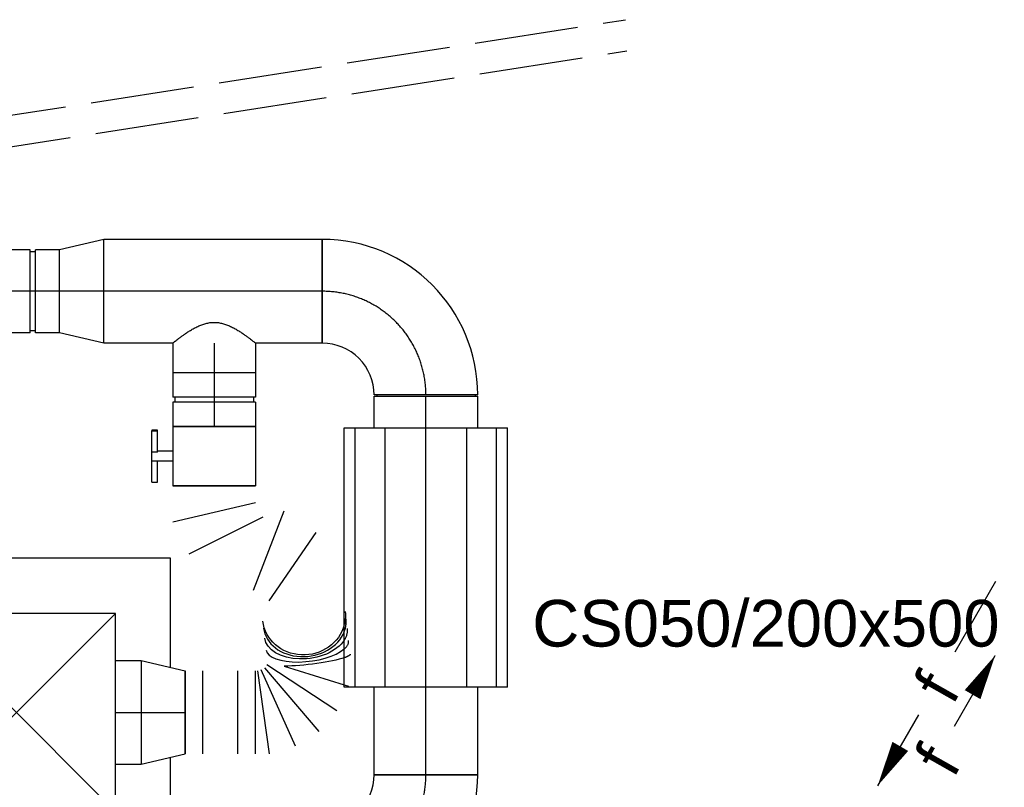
# Model space of a CAD drawing. Extents: x -238422 to 258194, y -34825 to 126331.
# Tile 237 of 239: x 138745 to 140645, y 24741 to 26222. Entities that reach past the tile are written whole.
import ezdxf
from ezdxf.enums import TextEntityAlignment as Align

# ---------------------------------------------------------------- set-up
doc = ezdxf.new("R2010")
doc.units = 0
doc.header["$LTSCALE"] = 50
for name, pattern in [('CENTER2', [28.575000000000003, 19.05, -3.175, 3.175, -3.175]), ('E_GOOT3', [5, 4, -1]), ('STREEPJES', [0.1, 0.05, -0.05])]:
    doc.linetypes.add(name, pattern=pattern)
doc.layers.get('0').update_dxf_attribs({"linetype": 'CONTINUOUS'})
for name, color, linetype in [('EL6131--_WG', 2, 'CONTINUOUS'), ('EL6311--', 3, 'CONTINUOUS'), ('WL5448--', 4, 'CONTINUOUS'), ('WL570---_TOEVOER', 3, 'CONTINUOUS'), ('WL570---_TOEVOER_HL', 8, 'CONTINUOUS'), ('WL570---_TOEVOER_RST', 2, 'CONTINUOUS'), ('WL570---_TOEVOER_RST_HL', 1, 'CONTINUOUS'), ('WM570---_RETOUR', 1, 'CONTINUOUS'), ('WM570---_TOEVOER_PR', 1, 'CONTINUOUS'), ('WM570---_TOEVOER_RST_PR', 1, 'CONTINUOUS')]:
    doc.layers.add(name, color=color, linetype=linetype)
doc.styles.add('BURO-018', font='ARIAL.TTF', dxfattribs={"height": 90})

# ---------------------------------------------------------------- blocks, each defined once
blk = doc.blocks.new('*U199')
at = {"color": 2, "ltscale": 10}
for p, q in [((-57.25, 80, -2970.000000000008), (57.25, 80.00000000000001, -2970.000000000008)), ((-57.25, -80, -2970.000000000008), (-57.25000000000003, 80, -2970.000000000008)), ((57.25, 80, -2970.000000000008), (57.25000000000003, -80, -2970.000000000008)), ((-57.25, -80, -2970.000000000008), (-9.54166666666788, -79.99999999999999, -2970.000000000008)), ((-9.54166666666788, -80, -2970.000000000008), (-9.541666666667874, -109.3333333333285, -2970.000000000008)), ((9.54166666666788, -80, -2970.000000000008), (9.541666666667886, -120, -2970.000000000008)), ((9.54166666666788, -80, -2970.000000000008), (57.25, -79.99999999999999, -2970.000000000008)), ((-50.24662103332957, -109.3333333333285, -2970.000000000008), (-50.24662103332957, -119.9999999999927, -2970.000000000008)), ((-48.91328769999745, -109.3333333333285, -2970.000000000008), (-50.24662103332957, -109.3333333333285, -2970.000000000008)), ((-7.515583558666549, -109.3333333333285, -2970.000000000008), (-48.91328769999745, -109.3333333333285, -2970.000000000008)), ((-48.91328769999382, -120, -2970.000000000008), (-48.91328769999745, -109.3333333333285, -2970.000000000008)), ((-7.515583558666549, -109.3333333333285, -2970.000000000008), (-7.515583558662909, -120, -2970.000000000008)), ((50.24662103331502, -109.3333333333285, -2970.000000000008), (9.54166666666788, -109.3333333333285, -2970.000000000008)), ((50.24662103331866, -120, -2970.000000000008), (50.24662103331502, -109.3333333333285, -2970.000000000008)), ((-50.24662103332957, -119.9999999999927, -2970.000000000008), (-48.91328769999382, -120, -2970.000000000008)), ((-7.515583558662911, -120, -2970.000000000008), (-48.91328769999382, -120, -2970.000000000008)), ((9.54166666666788, -120, -2970.000000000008), (-7.515583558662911, -120, -2970.000000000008)), ((50.24662103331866, -120, -2970.000000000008), (9.54166666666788, -120, -2970.000000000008))]:
    blk.add_line(p, q, dxfattribs=at)
blk.add_spline([(-9.492711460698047, -79.99417583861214, -2970.000000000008), (-9.34634818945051, -79.97693931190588, -2970.000000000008), (-9.104078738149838, -79.9489890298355, -2970.000000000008), (-8.768389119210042, -79.91145878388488, -2970.000000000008), (-8.342723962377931, -79.86587281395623, -2970.000000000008), (-7.831451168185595, -79.81408537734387, -2970.000000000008), (-7.239817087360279, -79.75820677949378, -2970.000000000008), (-6.573892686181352, -79.70051858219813, -2970.000000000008), (-5.840511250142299, -79.64338119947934, -2970.000000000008), (-5.047198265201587, -79.5891374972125, -2970.000000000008), (-4.202094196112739, -79.5400162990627, -2970.000000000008), (-3.31387095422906, -79.49803983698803, -2970.000000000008), (-2.39164291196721, -79.46493914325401, -2970.000000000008), (-1.444873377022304, -79.44208114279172, -2970.000000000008), (-0.4832774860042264, -79.430410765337, -2970.000000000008), (0.4832774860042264, -79.430410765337, -2970.000000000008), (1.444873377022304, -79.44208114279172, -2970.000000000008), (2.39164291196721, -79.46493914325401, -2970.000000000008), (3.31387095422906, -79.49803983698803, -2970.000000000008), (4.202094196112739, -79.5400162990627, -2970.000000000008), (5.047198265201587, -79.5891374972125, -2970.000000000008), (5.840511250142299, -79.64338119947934, -2970.000000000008), (6.573892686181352, -79.70051858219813, -2970.000000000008), (7.239817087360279, -79.75820677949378, -2970.000000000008), (7.831451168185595, -79.81408537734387, -2970.000000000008), (8.342723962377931, -79.86587281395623, -2970.000000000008), (8.768389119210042, -79.91145878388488, -2970.000000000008), (9.104078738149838, -79.9489890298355, -2970.000000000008), (9.34634818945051, -79.97693931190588, -2970.000000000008), (9.492711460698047, -79.99417583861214, -2970.000000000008), (9.54166666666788, -80, -2970.000000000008)], degree=3, dxfattribs=at)
at = {"layer": 'WL570---_TOEVOER', "color": 1, "style": 'BURO-018'}
blk.add_attdef('I', text='', height=90, dxfattribs=at).set_placement((0, 0), align=Align.MIDDLE)
at = {"layer": 'WM570---_TOEVOER_PR', "color": 1, "style": 'BURO-018'}
blk.add_attdef('POSNR', text='', height=90, dxfattribs=at).set_placement((0, 0), align=Align.MIDDLE)
blk = doc.blocks.new('*U212')
at = {"color": 0, "ltscale": 10}
for p, q in [((-51.69999999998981, 79.99999999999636, -2970.000000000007), (-4.999999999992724, 79.99999999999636, -2970.000000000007)), ((-51.69999999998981, 79.99999999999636, -2970.000000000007), (-51.69999999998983, -80.00000000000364, -2970.000000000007)), ((-4.999999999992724, 79.99999999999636, -2970.000000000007), (-4.999999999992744, -80.00000000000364, -2970.000000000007)), ((-4.999999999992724, 75.99999999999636, -2970.000000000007), (5.000000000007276, 75.99999999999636, -2970.000000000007)), ((5.000000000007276, 79.99999999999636, -2970.000000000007), (51.70000000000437, 79.99999999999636, -2970.000000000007)), ((5.000000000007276, 79.99999999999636, -2970.000000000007), (5.000000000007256, -80.00000000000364, -2970.000000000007)), ((51.70000000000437, 79.99999999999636, -2970.000000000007), (51.70000000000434, -80.00000000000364, -2970.000000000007)), ((-51.69999999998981, -80.00000000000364, -2970.000000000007), (-4.999999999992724, -80.00000000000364, -2970.000000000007)), ((-4.999999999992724, -76.00000000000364, -2970.000000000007), (5.000000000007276, -76.00000000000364, -2970.000000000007)), ((5.000000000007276, -80.00000000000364, -2970.000000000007), (51.70000000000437, -80.00000000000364, -2970.000000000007))]:
    blk.add_line(p, q, dxfattribs=at)
at = {"layer": 'WL570---_TOEVOER_HL', "linetype": 'CENTER2'}
blk.add_line((-51.69999999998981, -3.637978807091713e-12, -2970.000000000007), (51.70000000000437, -3.650641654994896e-12, -2970.000000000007), dxfattribs=at)
at = {"layer": 'WM570---_TOEVOER_PR', "color": 1, "style": 'BURO-018'}
blk.add_attdef('POSNR', text='', height=90, dxfattribs=at).set_placement((0, 0), align=Align.MIDDLE)
blk = doc.blocks.new('*U213')
at = {"color": 0, "ltscale": 10}
for p, q in [((7.275957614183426e-12, 99.99999999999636, -2970.000000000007), (85.20000000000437, 79.99999999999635, -2970.000000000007)), ((7.275957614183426e-12, 99.99999999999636, -2970.000000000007), (7.251464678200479e-12, -100.0000000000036, -2970.000000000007)), ((85.20000000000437, 79.99999999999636, -2970.000000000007), (85.20000000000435, -80.00000000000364, -2970.000000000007)), ((7.275957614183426e-12, -100.0000000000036, -2970.000000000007), (85.20000000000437, -80.00000000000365, -2970.000000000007))]:
    blk.add_line(p, q, dxfattribs=at)
at = {"layer": 'WL570---_TOEVOER_HL', "linetype": 'CENTER2'}
blk.add_line((7.275957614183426e-12, -3.637978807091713e-12, -2970.000000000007), (85.20000000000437, -3.648412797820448e-12, -2970.000000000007), dxfattribs=at)
for centre in [(7.275957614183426e-12, -3.637978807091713e-12, -2970.000000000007), (85.20000000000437, -3.637978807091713e-12, -2970.000000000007)]:
    blk.add_circle(centre, 0.075, dxfattribs=at)
at = {"layer": 'WM570---_TOEVOER_PR', "color": 1, "style": 'BURO-018'}
blk.add_attdef('POSNR', text='', height=90, dxfattribs=at).set_placement((0, 0), align=Align.MIDDLE)
blk = doc.blocks.new('*U214')
at = {"color": 0, "ltscale": 10}
for p, q in [((7.275957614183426e-12, 99.99999999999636, -2970.000000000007), (128.5604074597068, 99.99999999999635, -2970.000000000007)), ((7.275957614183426e-12, -100.0000000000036, -2970.000000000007), (7.300450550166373e-12, 99.99999999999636, -2970.000000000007)), ((288.5604074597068, 99.99999999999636, -2970.000000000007), (421.526784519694, 99.99999999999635, -2970.000000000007)), ((421.526784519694, 99.99999999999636, -2970.000000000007), (421.526784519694, -100.0000000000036, -2970.000000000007)), ((7.275957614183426e-12, -100.0000000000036, -2970.000000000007), (421.526784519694, -100.0000000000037, -2970.000000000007))]:
    blk.add_line(p, q, dxfattribs=at)
at = {"layer": 'WL570---_TOEVOER_HL', "linetype": 'CENTER2'}
blk.add_line((7.275957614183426e-12, -3.637978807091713e-12, -2970.000000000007), (421.526784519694, -3.689600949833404e-12, -2970.000000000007), dxfattribs=at)
at = {"layer": 'WM570---_TOEVOER_PR', "color": 1, "style": 'BURO-018'}
blk.add_attdef('POSNR', text='', height=90, dxfattribs=at).set_placement((0, 0), align=Align.MIDDLE)
blk = doc.blocks.new('*U215')
at = {"color": 0, "ltscale": 10}
for p, q in [((-100, 200, -2970.000000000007), (100, 200, -2970.000000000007)), ((-200, 95, -2970.000000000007), (-202.0600564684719, 95, -2970.000000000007)), ((-200, -100, -2970.000000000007), (-200, 100, -2970.000000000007)), ((-200, -95, -2970.000000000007), (-200, 95, -2970.000000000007)), ((-200, -95, -2970.000000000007), (-202.0600564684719, -95, -2970.000000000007))]:
    blk.add_line(p, q, dxfattribs=at)
for centre, radius, start in [((-199.9999999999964, 200, -2970.000000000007), 100, 269.999999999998), ((-200.0000000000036, 200, -2970.000000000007), 300, 270.0000000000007)]:
    blk.add_arc(centre, radius, start, 0, dxfattribs=at)
at = {"layer": 'WL570---_TOEVOER_HL', "linetype": 'CENTER2'}
blk.add_arc((-200, 200, -2970.000000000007), 200, 270, 0, dxfattribs=at)
at = {"layer": 'WM570---_TOEVOER_PR', "color": 1, "style": 'BURO-018'}
blk.add_attdef('POSNR', text='', height=90, dxfattribs=at).set_placement((0, 0), align=Align.MIDDLE)
blk = doc.blocks.new('*U216')
at = {"color": 0, "ltscale": 10}
for p, q in [((-51.70000000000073, 80, -2970.000000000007), (-5, 80.00000000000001, -2970.000000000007)), ((-51.70000000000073, 80, -2970.000000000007), (-51.7000000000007, -80, -2970.000000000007)), ((-5, 80, -2970.000000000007), (-4.999999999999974, -80, -2970.000000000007)), ((-5, 76, -2970.000000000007), (5, 76, -2970.000000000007)), ((5, 80, -2970.000000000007), (51.70000000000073, 80.00000000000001, -2970.000000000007)), ((5, 80, -2970.000000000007), (5.000000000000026, -80, -2970.000000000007)), ((51.70000000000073, 80, -2970.000000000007), (51.70000000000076, -80, -2970.000000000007)), ((-51.70000000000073, -80, -2970.000000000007), (-5, -79.99999999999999, -2970.000000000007)), ((-5, -76, -2970.000000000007), (5, -76, -2970.000000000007)), ((5, -80, -2970.000000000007), (51.70000000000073, -79.99999999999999, -2970.000000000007))]:
    blk.add_line(p, q, dxfattribs=at)
at = {"layer": 'WL570---_TOEVOER_HL', "linetype": 'CENTER2'}
blk.add_line((-51.70000000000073, 0, -2970.000000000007), (51.70000000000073, 1.662798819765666e-14, -2970.000000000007), dxfattribs=at)
at = {"layer": 'WM570---_TOEVOER_PR', "color": 1, "style": 'BURO-018'}
blk.add_attdef('POSNR', text='', height=90, dxfattribs=at).set_placement((0, 0), align=Align.MIDDLE)
blk = doc.blocks.new('*U217')
at = {"color": 0, "ltscale": 10}
for p, q in [((0, 80, -2970.000000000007), (57.29999999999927, 80.00000000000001, -2970.000000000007)), ((57.29999999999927, 80, -2970.000000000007), (57.2999999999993, -80, -2970.000000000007)), ((0, -80, -2970.000000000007), (57.29999999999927, -79.99999999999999, -2970.000000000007))]:
    blk.add_line(p, q, dxfattribs=at)
blk.add_spline([(-0.3280590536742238, -79.5895458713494, -2970.000000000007), (-1.305192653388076, -78.36239530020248, -2970.000000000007), (-2.910129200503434, -76.33114051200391, -2970.000000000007), (-5.106933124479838, -73.51662492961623, -2970.000000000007), (-7.844236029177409, -69.94772929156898, -2970.000000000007), (-11.05407930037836, -65.66107529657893, -2970.000000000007), (-14.65031407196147, -60.70064981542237, -2970.000000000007), (-18.52655242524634, -55.11735352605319, -2970.000000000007), (-22.55381289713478, -48.9684786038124, -2970.000000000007), (-26.57834982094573, -42.31712082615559, -2970.000000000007), (-30.42083030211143, -35.2315321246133, -2970.000000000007), (-33.87909553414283, -27.78442022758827, -2970.000000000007), (-36.73791950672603, -20.0522025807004, -2970.000000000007), (-38.78926254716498, -12.11422220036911, -2970.000000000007), (-39.86333759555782, -4.05193350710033, -2970.000000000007), (-39.86333759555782, 4.05193350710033, -2970.000000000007), (-38.78926254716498, 12.11422220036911, -2970.000000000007), (-36.73791950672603, 20.0522025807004, -2970.000000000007), (-33.87909553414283, 27.78442022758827, -2970.000000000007), (-30.42083030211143, 35.2315321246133, -2970.000000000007), (-26.57834982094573, 42.31712082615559, -2970.000000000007), (-22.55381289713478, 48.9684786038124, -2970.000000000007), (-18.52655242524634, 55.11735352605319, -2970.000000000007), (-14.65031407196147, 60.70064981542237, -2970.000000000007), (-11.05407930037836, 65.66107529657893, -2970.000000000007), (-7.844236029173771, 69.94772929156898, -2970.000000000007), (-5.106933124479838, 73.51662492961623, -2970.000000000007), (-2.910129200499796, 76.33114051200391, -2970.000000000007), (-1.305192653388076, 78.36239530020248, -2970.000000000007), (-0.3280590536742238, 79.5895458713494, -2970.000000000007), (0, 80, -2970.000000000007)], degree=3, dxfattribs=at)
at = {"layer": 'WL570---_TOEVOER_HL', "linetype": 'CENTER2'}
blk.add_line((0, 0, -2970.000000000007), (57.29999999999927, 9.21454278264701e-15, -2970.000000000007), dxfattribs=at)
at = {"layer": 'WM570---_TOEVOER_PR', "color": 1, "style": 'BURO-018'}
blk.add_attdef('POSNR', text='', height=90, dxfattribs=at).set_placement((0, 0), align=Align.MIDDLE)
blk = doc.blocks.new('*U218')
at = {"color": 0, "ltscale": 10}
for p, q in [((0, 100, -2970.000000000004), (61.56141235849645, 99.99999999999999, -2970.000000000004)), ((61.56141235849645, 100, -2970.000000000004), (61.56141235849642, -100, -2970.000000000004)), ((0, -100, -2970.000000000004), (61.56141235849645, -100, -2970.000000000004))]:
    blk.add_line(p, q, dxfattribs=at)
at = {"layer": 'WL570---_TOEVOER_HL', "linetype": 'CENTER2'}
blk.add_line((0, 0, -2970.000000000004), (61.56141235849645, -1.130864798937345e-14, -2970.000000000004), dxfattribs=at)
at = {"layer": 'WM570---_TOEVOER_PR', "color": 1, "style": 'BURO-018'}
blk.add_attdef('POSNR', text='', height=90, dxfattribs=at).set_placement((0, 0), align=Align.MIDDLE)
blk = doc.blocks.new('*U2112')
at = {"color": 0, "ltscale": 10}
for p, q in [((297.5, 297.5, -2760), (-297.5, 297.5, -2760)), ((-297.5, -297.5, -2760), (-297.5, 297.5, -2760)), ((297.5, 86.61971830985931, -2760), (297.5, 297.5, -2760)), ((191, 191, -2760), (-191, 191, -2760)), ((-191, -191, -2760), (-191, 191, -2760)), ((191, -191, -2760), (-191, 191, -2760)), ((-191, -191, -2760), (191, 191, -2760)), ((191, -191, -2760), (191, 191, -2760)), ((297.5, -297.5, -2760), (297.5, -86.61971830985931, -2760)), ((191, -191, -2760), (-191, -191, -2760)), ((297.5, -297.5, -2760), (-297.5, -297.5, -2760))]:
    blk.add_line(p, q, dxfattribs=at)
at = {"layer": 'WL570---_TOEVOER_RST_HL', "linetype": 'CENTER2'}
blk.add_circle((0, 0, -2760), 0.075, dxfattribs=at)
at = {"layer": 'WL570---_TOEVOER_RST', "color": 1, "style": 'BURO-018'}
for tag in ['MC', 'Q']:
    blk.add_attdef(tag, text='', height=90, dxfattribs=at).set_placement((0, 0), align=Align.MIDDLE)
at = {"layer": 'WM570---_TOEVOER_RST_PR', "color": 1, "style": 'BURO-018'}
blk.add_attdef('POSNR', text='', height=90, dxfattribs=at).set_placement((0, 0), align=Align.MIDDLE)
blk = doc.blocks.new('*U2114')
at = {"color": 0, "ltscale": 10}
for p, q in [((-12.16223663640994, 129.2591196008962, -2970.000000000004), (129.2591196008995, -12.16223663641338, -2970.000000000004)), ((-82.79999999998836, -99.99999999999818, -2970.000000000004), (-82.79999999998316, 99.99999999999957, -2970.000000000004))]:
    blk.add_line(p, q, dxfattribs=at)
for centre, radius, start, end in [((-82.80000000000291, 199.8968829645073, -2970.000000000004), 99.89688296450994, 270.0000000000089, 314.9999999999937), ((-82.80000000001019, 199.8968829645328, -2970.000000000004), 299.8968829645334, 270.000000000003, 314.9999999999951)]:
    blk.add_arc(centre, radius, start, end, dxfattribs=at)
at = {"layer": 'WL570---_TOEVOER_HL', "linetype": 'CENTER2'}
blk.add_arc((-82.79999999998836, 199.8968829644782, -2970.000000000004), 199.8968829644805, 270, 315, dxfattribs=at)
at = {"layer": 'WM570---_TOEVOER_PR', "color": 1, "style": 'BURO-018'}
blk.add_attdef('POSNR', text='', height=90, dxfattribs=at).set_placement((0, 0), align=Align.MIDDLE)
blk = doc.blocks.new('*U2116')
at = {"color": 0, "ltscale": 10}
for p, q in [((0, 100, -2970.000000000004), (168.9499233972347, 99.99999999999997, -2970.000000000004)), ((0, -100, -2970.000000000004), (3.673940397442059e-14, 100, -2970.000000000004)), ((0, -100, -2970.000000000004), (168.9499233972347, -100, -2970.000000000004))]:
    blk.add_line(p, q, dxfattribs=at)
at = {"layer": 'WL570---_TOEVOER_HL', "linetype": 'CENTER2'}
blk.add_line((0, 0, -2970.000000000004), (168.9499233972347, -3.103559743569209e-14, -2970.000000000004), dxfattribs=at)
at = {"layer": 'WM570---_TOEVOER_PR', "color": 1, "style": 'BURO-018'}
blk.add_attdef('POSNR', text='', height=90, dxfattribs=at).set_placement((0, 0), align=Align.MIDDLE)
blk = doc.blocks.new('*U2120')
at = {"color": 2, "ltscale": 10}
for p, q in [((-250, 157.5, -2970.000000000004), (250, 157.4999999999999, -2970.000000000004)), ((-250, -157.5, -2970.000000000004), (-249.9999999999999, 157.5, -2970.000000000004)), ((250, 157.5, -2970.000000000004), (249.9999999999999, -157.5, -2970.000000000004)), ((-250, 136.3990010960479, -2970.000000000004), (250, 136.3990010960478, -2970.000000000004)), ((-250, 78.75, -2970.000000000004), (250, 78.74999999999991, -2970.000000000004)), ((-250, 0, -2970.000000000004), (250, -9.184850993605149e-14, -2970.000000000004)), ((-250, -78.75, -2970.000000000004), (250, -78.75000000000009, -2970.000000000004)), ((-250, -136.3990010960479, -2970.000000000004), (250, -136.399001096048, -2970.000000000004)), ((-250, -157.5, -2970.000000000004), (250, -157.5000000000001, -2970.000000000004))]:
    blk.add_line(p, q, dxfattribs=at)
at = {"layer": 'WL570---_TOEVOER_HL', "linetype": 'CENTER2'}
blk.add_line((-250, 0, -2970.000000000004), (250, -9.184850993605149e-14, -2970.000000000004), dxfattribs=at)
at = {"layer": 'WM570---_TOEVOER_PR', "color": 1, "style": 'BURO-018'}
blk.add_attdef('POSNR', text='', height=90, dxfattribs=at).set_placement((0, 0), align=Align.MIDDLE)
blk = doc.blocks.new('*U2121')
at = {"color": 0, "ltscale": 10}
for p, q in [((-49.5, 100, -2775), (0, 100, -2775)), ((0, 100, -2775), (85.19999999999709, 80, -2775)), ((0, 100, -2775), (0, -100, -2775)), ((0, 100, -2775), (0, -100, -2775)), ((0, 100, -2775), (0, -100, -2775)), ((85.19999999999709, 80, -2775), (85.19999999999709, -80, -2775)), ((85.19999999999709, 80, -2775), (85.19999999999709, -80, -2775)), ((0, -100, -2775), (85.19999999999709, -80, -2775)), ((-49.5, -100, -2775), (0, -100, -2775))]:
    blk.add_line(p, q, dxfattribs=at)
at = {"layer": 'WL570---_TOEVOER_RST_HL', "linetype": 'CENTER2'}
for p, q in [((-49.5, 0, -2775), (0, 0, -2775)), ((0, 0, -2775), (85.19999999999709, 0, -2775))]:
    blk.add_line(p, q, dxfattribs=at)
blk.add_circle((85.19999999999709, 0, -2775), 0.075, dxfattribs=at)
at = {"layer": 'WM570---_TOEVOER_RST_PR', "color": 1, "style": 'BURO-018'}
blk.add_attdef('POSNR', text='', height=90, dxfattribs=at).set_placement((0, 0), align=Align.MIDDLE)
blk = doc.blocks.new('*U2123')
at = {"color": 0, "ltscale": 10}
for p, q in [((348.0605039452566, 135.2838470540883, -2970.000000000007), (383.7684710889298, 251.0604074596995, -2970.000000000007)), ((434.3038024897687, 236.892141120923, -2970.000000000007), (345.5010160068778, 101.8661759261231, -2970.000000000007)), ((89.9377759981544, 196.0000940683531, -2970.000000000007), (221.8129228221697, 105.396862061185, -2970.000000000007)), ((351.1077261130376, 96.91845416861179, -2970.000000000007), (474.0388919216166, 201.8273414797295, -2970.000000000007)), ((502.4205766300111, 157.0735988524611, -2970.000000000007), (355.1124453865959, 90.60360085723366, -2970.000000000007)), ((201.3850447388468, 75.66360242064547, -2970.000000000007), (48.28764369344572, 135.3773415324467, -2970.000000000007)), ((357.1975027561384, 83.42253655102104, -2970.000000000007), (517.1975027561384, 106.1809671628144, -2970.000000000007)), ((0, -80, -2970.000000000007), (-2.572996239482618e-14, 80, -2970.000000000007)), ((69.49946455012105, -80, -2970.000000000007), (32.06796705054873, 80, -2970.000000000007)), ((60.80785149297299, 94.22580588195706, -2970.000000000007), (131.7861251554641, -49.16904991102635, -2970.000000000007)), ((517.1975027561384, 79.68371491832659, -2970.000000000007), (357.1975027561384, 79.68371491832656, -2970.000000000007)), ((517.1975027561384, 45.79729445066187, -2970.000000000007), (357.1975027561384, 45.79729445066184, -2970.000000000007)), ((517.1975027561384, -21.97554648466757, -2970.000000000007), (357.1975027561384, -21.9755464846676, -2970.000000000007)), ((517.1975027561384, -55.8619669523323, -2970.000000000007), (357.1975027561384, -55.86196695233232, -2970.000000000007))]:
    blk.add_line(p, q, dxfattribs=at)
at = {"color": 8, "linetype": 'STREEPJES', "ltscale": 10}
blk.add_line((383.7684710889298, 251.0604074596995, -2970.000000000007), (386.3672617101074, 259.4865113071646, -2970.000000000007), dxfattribs=at)
at = {"color": 8, "linetype": 'STREEPJES', "ltscale": 10, "extrusion": (0, 0, -0.9999999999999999)}
blk.add_ellipse((251.7428466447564, 173.3887510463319, -2970.000000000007), major_axis=(9.329770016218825, -79.45410871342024), ratio=0.9318516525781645, start_param=3.141592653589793, end_param=3.488772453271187, dxfattribs=at)
at = {"color": 8, "linetype": 'STREEPJES', "ltscale": 10}
for centre, major_axis, ratio, start_param in [((265.2887232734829, 174.979353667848, -2970.000000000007), (-9.329770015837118, 79.4541087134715), 0.8001991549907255, 5.88284071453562), ((307.9076322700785, 179.9838100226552, -2970.000000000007), (-9.32977001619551, 79.45410871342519), 0.3859855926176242, 5.772497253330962)]:
    blk.add_ellipse(centre, major_axis=major_axis, ratio=ratio, start_param=start_param, end_param=6.283185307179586, dxfattribs=at)
at = {"color": 0, "ltscale": 10, "extrusion": (0, 0, -0.9999999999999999)}
blk.add_ellipse((251.7428466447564, 173.3887510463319, -2970.000000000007), major_axis=(9.329770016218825, -79.45410871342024), ratio=0.9318516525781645, start_param=3.488772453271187, end_param=6.283185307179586, dxfattribs=at)
at = {"color": 0, "ltscale": 10}
for centre, major_axis, ratio, end_param in [((265.2887232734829, 174.979353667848, -2970.000000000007), (-9.329770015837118, 79.4541087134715), 0.8001991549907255, 5.88284071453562), ((307.9076322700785, 179.9838100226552, -2970.000000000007), (-9.32977001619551, 79.45410871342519), 0.3859855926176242, 5.772497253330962)]:
    blk.add_ellipse(centre, major_axis=major_axis, ratio=ratio, start_param=3.141592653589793, end_param=end_param, dxfattribs=at)
at = {"color": 8, "linetype": 'STREEPJES', "ltscale": 10, "extrusion": (0, 0, -1)}
for centre, major_axis, ratio, start_param, end_param in [((284.4454857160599, 177.2288054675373, -2970.000000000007), (9.329770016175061, -79.45410871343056), 0.6140144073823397, 3.141592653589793, 3.598483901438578), ((334.0762564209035, 183.0566183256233, -2970.000000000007), (9.329770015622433, -79.45410871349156), 0.1316524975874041, 3.141592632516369, 3.7007797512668)]:
    blk.add_ellipse(centre, major_axis=major_axis, ratio=ratio, start_param=start_param, end_param=end_param, dxfattribs=at)
at = {"color": 0, "ltscale": 10, "extrusion": (0, 0, -1)}
for centre, major_axis, ratio, start_param, end_param in [((284.4454857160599, 177.2288054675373, -2970.000000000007), (9.329770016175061, -79.45410871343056), 0.6140144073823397, 3.598483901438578, 6.283185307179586), ((334.0762564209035, 183.0566183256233, -2970.000000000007), (9.329770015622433, -79.45410871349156), 0.1316524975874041, 3.7007797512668, 5.372837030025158)]:
    blk.add_ellipse(centre, major_axis=major_axis, ratio=ratio, start_param=start_param, end_param=end_param, dxfattribs=at)
at = {"layer": 'WM570---_TOEVOER_PR', "color": 1, "style": 'BURO-018'}
blk.add_attdef('POSNR', text='', height=90, dxfattribs=at).set_placement((0, 0), align=Align.MIDDLE)
blk = doc.blocks.new('FGWT')
at = {"layer": 'EL6131--_WG', "linetype": 'E_GOOT3'}
for p, q in [((156833.3858904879, 25647.87516417, 3000), (160334.6986817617, 26191.59622647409, 3000)), ((156842.3173957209, 25588.5429976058, 3000), (160337.2922944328, 26131.27984459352, 3000))]:
    blk.add_line(p, q, dxfattribs=at)
at = {"layer": 'WL5448--', "color": 2}
for p, q in [((161048.8907043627, 25108.07860729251), (160970.1407043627, 24971.67960619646)), ((160969.5068682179, 24829.07434990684), (161048.2568682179, 24965.47335100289)), ((160900.1407043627, 24850.43604966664), (160821.3907043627, 24714.03704857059))]:
    blk.add_line(p, q, dxfattribs=at)
for points in [[(161048.2568682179, 24965.47335100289, 0, 35, 0), (161004.5068682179, 24889.69612817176, 35, 35, 0)], [(160821.3907043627, 24714.03704857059, 0, 35, 0), (160865.1407043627, 24789.81427140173, 35, 35, 0)]]:
    blk.add_lwpolyline(points, format="xyseb", dxfattribs=at)
at = {"layer": 'WL570---_TOEVOER'}
for name, p, rotation in [('*U213', (159328.3224333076, 25667.75353617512, 2970.000000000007), 180), ('*U214', (159749.8492178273, 25667.75353617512, 2970.000000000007), 180), ('*U215', (159949.8492178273, 25667.75353617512, 2970.000000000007), 90), ('*U212', (159191.4224333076, 25667.75353617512, 2970.000000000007), 180), ('*U217', (159541.2888103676, 25567.75353617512, 2970.000000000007), 270), ('*U216', (159541.2888103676, 25458.75353617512, 2970.000000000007), 270), ('*U218', (159949.8492178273, 25404.13206734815, 2970.000000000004), 90), ('*U199', (159541.2888103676, 25349.80353617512, 2970.000000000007), 270), ('*U2120', (159949.8492178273, 25154.13206734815, 2970.000000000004), 90), ('*U2123', (159541.2888103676, 25292.55353617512, 2970.000000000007), 270), ('*U2116', (159949.8492178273, 24735.18214395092, 2970.000000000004), 90), ('*U2114', (159949.8492178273, 24652.38214395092, 2970.000000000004), 44.99999999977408)]:
    blk.add_blockref(name, p, dxfattribs=dict(at, rotation=rotation))
at = {"layer": 'WL570---_TOEVOER_RST'}
ref = blk.add_blockref('*U2112', (159159.7268434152, 24855.35603341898, 2760), dxfattribs=at)
ref.add_attrib('Q', '200', dxfattribs={"color": 1, "height": 90, "style": 'BURO-018'}).set_placement((159084.921735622, 24472.13791908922), align=Align.MIDDLE)
ref.add_attrib('MC', 'T', dxfattribs={"color": 1, "height": 90, "style": 'BURO-018'}).set_placement((159036.3215700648, 24859.45526032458), align=Align.MIDDLE)
blk.add_blockref('*U2121', (159400.2268434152, 24855.35603341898, 2775), dxfattribs=at)
at = {"layer": 'WM570---_RETOUR', "style": 'BURO-018'}
blk.add_text('CS050/200x500', height=90, dxfattribs=at).set_placement((160154.9625657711, 24982.35184915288))
for rotation, p in [(60.50776676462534, (160965.9537237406, 24866.88522492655)), (60.50776676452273, (160967.4524051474, 24725.92706676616))]:
    blk.add_text('f', height=90, rotation=rotation, dxfattribs=at).set_placement(p)

msp = doc.modelspace()

# ---------------------------------------------------------------- block references
at = {"layer": 'EL6311--'}
msp.add_blockref('FGWT', (-20420.98216780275, 30.41304792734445), dxfattribs=at)

doc.saveas('drawing.dxf')
